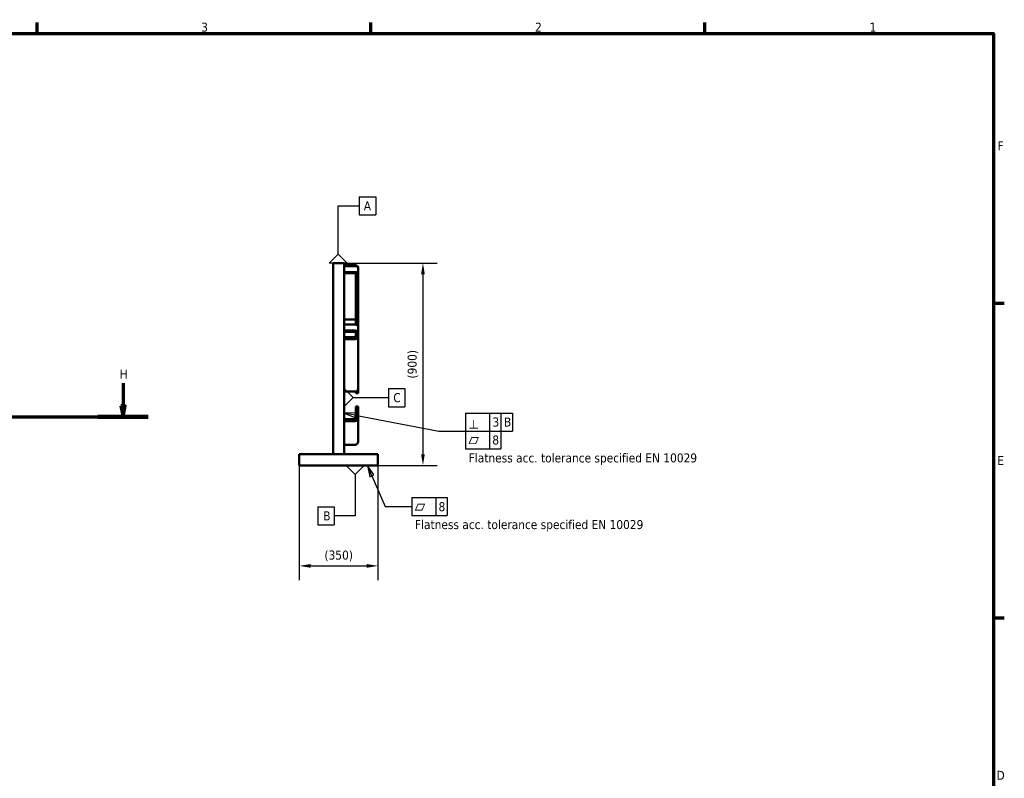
# Model space of a CAD drawing. Header units: millimetres. Extents: x 0 to 11880, y 0 to 8400.
# Tile 3 of 3: x 7348 to 11728, y 4887 to 8261. Entities that reach past the tile are written whole.
import ezdxf

# ---------------------------------------------------------------- set-up
doc = ezdxf.new("R2010")
doc.units = ezdxf.units.MM
doc.header["$LTSCALE"] = 20
doc.linetypes.add('CHAIN', pattern=[0.35429999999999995, 0.2362, -0.0295, 0.0591, -0.0295])
for name, color, linetype, lineweight in [('Border (ISO)', 7, 'Continuous', 70), ('Dimension (ISO)', 7, 'Continuous', 25), ('Section Line (ISO)', 7, 'CHAIN', 70), ('Symbol (ISO)', 7, 'Continuous', 25), ('Visible (ISO)', 7, 'Continuous', 50)]:
    doc.layers.add(name, color=color, linetype=linetype, lineweight=lineweight)
doc.styles.add('Label Text (ISO)', font='tahoma.ttf')
doc.styles.add('Note Text (ISO)', font='tahoma.ttf')
doc.styles.add('Text Style49', font='AIGDT___.TTF')
doc.dimstyles.new('Default (ISO)', dxfattribs={"dimscale": 20, "dimtxt": 2, "dimasz": 2.5, "dimexe": 3.174999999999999, "dimexo": 0, "dimgap": 0.762, "dimtad": 1, "dimrnd": 1e-08, "dimtxsty": 'Note Text (ISO)', "dimcen": 0.09, "dimdle": 10, "dimclrd": 256, "dimclre": 256, "dimclrt": 256, "dimazin": 2, "dimtfac": 1, "dimtmove": 0, "dimatfit": 3, "dimfxl": 1, "dimtolj": 1, "dimtzin": 0, "dimlwd": -1, "dimlwe": -1, "dimarcsym": 0})

# ---------------------------------------------------------------- blocks, each defined once
blk = doc.blocks.new('Borders Default Border')
at = {"layer": 'Border (ISO)'}
for p, q in [((371.25, 410), (371.25, 412.4000167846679)), ((445.4999923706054, 410), (445.4999923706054, 412.4000167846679)), ((519.7499847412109, 410), (519.7499847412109, 412.4000167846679)), ((584.000015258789, 350), (586.3999938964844, 350)), ((584.000015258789, 280), (586.3999938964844, 280))]:
    blk.add_line(p, q, dxfattribs=at)
at = {"layer": 'Border (ISO)', "flags": 128}
blk.add_lwpolyline([(10, 10), (10, 410), (584.000015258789, 410), (584.000015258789, 10), (10, 10)], dxfattribs=at)
at = {"layer": 'Border (ISO)', "char_height": 2.000000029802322, "attachment_point": 7, "style": 'Label Text (ISO)'}
for s, insert in [('3', (407.752595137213, 410.3578606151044)), ('2', (482.0185951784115, 410.4)), ('1', (556.4237955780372, 410.4)), ('F', (584.882820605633, 383.9999999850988)), ('E', (584.82852561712, 313.9999999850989)), ('D', (584.6672614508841, 243.9999999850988))]:
    blk.add_mtext(s, dxfattribs=dict(at, insert=insert))
blk = doc.blocks.new('2dTransSection1')
at = {"layer": 'Section Line (ISO)', "linetype": 'Continuous'}
for p, q in [((390.3635277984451, 332.2040160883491), (390.3635277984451, 327.2011211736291)), ((389.8635277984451, 327.2011211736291), (390.3635277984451, 324.7011211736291)), ((390.8635277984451, 327.2011211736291), (389.8635277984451, 327.2011211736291)), ((390.3635277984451, 327.2011211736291), (390.3635277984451, 324.7011211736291)), ((390.3635277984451, 324.7011211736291), (390.8635277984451, 327.2011211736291)), ((116.1597695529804, 324.7011211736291), (395.9575810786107, 324.7011211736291))]:
    blk.add_line(p, q, dxfattribs=at)
at = {"layer": 'Section Line (ISO)', "linetype": 'Continuous', "lineweight": 140}
blk.add_line((384.7694745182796, 324.7011211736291), (395.9575810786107, 324.7011211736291), dxfattribs=at)
at = {"layer": 'Section Line (ISO)', "linetype": 'Continuous', "flags": 128}
blk.add_lwpolyline([(389.8635248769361, 327.2011209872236), (390.363524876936, 324.7011209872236), (390.8635248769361, 327.2011209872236), (389.8635248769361, 327.2011209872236)], dxfattribs=at)
at = {"layer": 'Section Line (ISO)'}
blk.add_solid([(389.8635248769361, 327.2011209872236), (390.363524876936, 324.7011209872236), (390.8635248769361, 327.2011209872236), (389.8635248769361, 327.2011209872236)], dxfattribs=at)
at = {"layer": 'Section Line (ISO)', "insert": (389.6348410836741, 333.2011211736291), "char_height": 2.000000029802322, "attachment_point": 7, "style": 'Label Text (ISO)'}
blk.add_mtext('H', dxfattribs=at)
blk = doc.blocks.new('*D12')
at = {"layer": 'Defpoints', "color": 0, "transparency": 16777216}
for p in [(8791.607917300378, 7178.25924621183), (8921.607917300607, 6278.259246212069), (9141.607917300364, 6278.259246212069)]:
    blk.add_point(p, dxfattribs=at)
at = {"layer": 'Dimension (ISO)', "transparency": 16777216}
for p, q in [((8791.607917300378, 7178.25924621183), (9205.107917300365, 7178.25924621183)), ((9141.607917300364, 7128.25924621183), (9141.607917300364, 6328.25924621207)), ((8921.607917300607, 6278.259246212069), (9205.107917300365, 6278.259246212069))]:
    blk.add_line(p, q, dxfattribs=at)
for points in [[(9133.27458396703, 7128.25924621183), (9149.941250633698, 7128.25924621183), (9141.607917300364, 7178.25924621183)], [(9133.27458396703, 6328.25924621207), (9149.941250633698, 6328.25924621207), (9141.607917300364, 6278.259246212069)]]:
    blk.add_solid(points, dxfattribs=at)
at = {"layer": 'Dimension (ISO)', "transparency": 16777216, "insert": (9073.500221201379, 6665.049038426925), "char_height": 40, "attachment_point": 1, "rotation": 90, "style": 'Note Text (ISO)'}
blk.add_mtext('\\A1;(900)', dxfattribs=at)
blk = doc.blocks.new('*D13')
at = {"layer": 'Defpoints', "color": 0, "transparency": 16777216}
for p in [(8591.60791730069, 6278.259246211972), (8941.60791730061, 6278.259246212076), (8941.60791730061, 5831.624977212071)]:
    blk.add_point(p, dxfattribs=at)
at = {"layer": 'Dimension (ISO)', "transparency": 16777216}
for p, q in [((8591.60791730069, 6278.259246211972), (8591.60791730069, 5768.124977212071)), ((8941.60791730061, 6278.259246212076), (8941.60791730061, 5768.124977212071)), ((8641.60791730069, 5831.624977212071), (8891.60791730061, 5831.624977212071))]:
    blk.add_line(p, q, dxfattribs=at)
for points in [[(8641.60791730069, 5839.958310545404), (8641.60791730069, 5823.291643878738), (8591.60791730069, 5831.624977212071)], [(8891.60791730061, 5839.958310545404), (8891.60791730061, 5823.291643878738), (8941.60791730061, 5831.624977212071)]]:
    blk.add_solid(points, dxfattribs=at)
at = {"layer": 'Dimension (ISO)', "transparency": 16777216, "insert": (8703.39770951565, 5899.732673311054), "char_height": 40, "attachment_point": 1, "style": 'Note Text (ISO)'}
blk.add_mtext('\\A1;(350)', dxfattribs=at)
blk = doc.blocks.new('Datum Identifier1')
at = {"layer": 'Symbol (ISO)'}
for p, q in [((442.9286458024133, 373.6589507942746), (446.6044967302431, 373.6589507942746)), ((442.9286458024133, 373.6589507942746), (442.9286458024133, 369.6589507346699)), ((446.6044967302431, 373.6589507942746), (446.6044967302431, 369.6589507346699)), ((438.2536458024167, 360.9129623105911), (438.2536458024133, 371.6589507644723)), ((438.2536458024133, 371.6589507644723), (442.9286458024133, 371.6589507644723)), ((442.9286458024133, 369.6589507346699), (446.6044967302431, 369.6589507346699))]:
    blk.add_line(p, q, dxfattribs=at)
at = {"layer": 'Symbol (ISO)', "flags": 128}
blk.add_lwpolyline([(440.2536392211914, 358.9129638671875), (436.253662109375, 358.9129638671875), (438.2536315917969, 360.9129714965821), (440.2536392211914, 358.9129638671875)], dxfattribs=at)
at = {"layer": 'Symbol (ISO)'}
blk.add_solid([(440.2536392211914, 358.9129638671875), (436.253662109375, 358.9129638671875), (438.2536315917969, 360.9129714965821), (440.2536392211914, 358.9129638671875)], dxfattribs=at)
at = {"layer": 'Symbol (ISO)', "insert": (443.9158457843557, 370.6589507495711), "char_height": 2.000000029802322, "attachment_point": 7, "style": 'Label Text (ISO)'}
blk.add_mtext('A', dxfattribs=at)
blk = doc.blocks.new('Datum Identifier2')
at = {"layer": 'Symbol (ISO)'}
for p, q in [((441.9940309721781, 311.9129623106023), (441.9940309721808, 302.7059082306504)), ((433.698285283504, 304.7059082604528), (437.3190309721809, 304.7059082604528)), ((433.698285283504, 304.7059082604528), (433.698285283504, 300.7059082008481)), ((437.3190309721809, 304.7059082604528), (437.3190309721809, 300.7059082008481)), ((441.9940309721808, 302.7059082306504), (437.3190309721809, 302.7059082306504)), ((433.698285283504, 300.7059082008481), (437.3190309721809, 300.7059082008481))]:
    blk.add_line(p, q, dxfattribs=at)
at = {"layer": 'Symbol (ISO)', "flags": 128}
blk.add_lwpolyline([(439.9940490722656, 313.9129638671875), (443.994026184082, 313.9129638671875), (441.9940185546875, 311.912956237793), (439.9940490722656, 313.9129638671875)], dxfattribs=at)
at = {"layer": 'Symbol (ISO)'}
blk.add_solid([(439.9940490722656, 313.9129638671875), (443.994026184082, 313.9129638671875), (441.9940185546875, 311.912956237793), (439.9940490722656, 313.9129638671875)], dxfattribs=at)
at = {"layer": 'Symbol (ISO)', "insert": (434.8982858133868, 301.7059082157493), "char_height": 2.000000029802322, "attachment_point": 7, "style": 'Label Text (ISO)'}
blk.add_mtext('B', dxfattribs=at)
blk = doc.blocks.new('Datum Identifier3')
at = {"layer": 'Symbol (ISO)'}
for p, q in [((449.4052710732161, 331.0326864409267), (453.0568109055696, 331.0326864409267)), ((449.4052710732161, 331.0326864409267), (449.4052710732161, 326.9613735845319)), ((453.0568109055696, 331.0326864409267), (453.0568109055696, 326.9613735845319)), ((441.5803958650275, 328.9970300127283), (444.730271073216, 328.9970300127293)), ((444.730271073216, 328.9970300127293), (449.4052710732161, 328.9970300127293)), ((449.4052710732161, 326.9613735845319), (453.0568109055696, 326.9613735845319))]:
    blk.add_line(p, q, dxfattribs=at)
at = {"layer": 'Symbol (ISO)', "flags": 128}
blk.add_lwpolyline([(439.5803833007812, 326.9970321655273), (439.5803833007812, 330.9970474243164), (441.5803909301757, 328.9970397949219), (439.5803833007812, 326.9970321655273)], dxfattribs=at)
at = {"layer": 'Symbol (ISO)'}
blk.add_solid([(439.5803833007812, 326.9970321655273), (439.5803833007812, 330.9970474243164), (441.5803909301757, 328.9970397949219), (439.5803833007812, 326.9970321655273)], dxfattribs=at)
at = {"layer": 'Symbol (ISO)', "insert": (450.493271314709, 327.9613735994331), "char_height": 2.000000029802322, "attachment_point": 7, "style": 'Label Text (ISO)'}
blk.add_mtext('C', dxfattribs=at)
blk = doc.blocks.new('GD&T Identifier1')
at = {"layer": 'Symbol (ISO)'}
for p, q in [((445.7155506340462, 311.6148056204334), (444.7314389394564, 313.9129623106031)), ((446.1751819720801, 311.8116279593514), (444.7314389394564, 313.9129623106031)), ((444.7314389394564, 313.9129623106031), (445.2559192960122, 311.4179832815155)), ((445.2559192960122, 311.4179832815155), (446.1751819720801, 311.8116279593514)), ((445.7155506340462, 311.6148056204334), (448.6529998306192, 304.7550979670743)), ((454.6062250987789, 306.7550979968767), (462.4545258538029, 306.7550979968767)), ((454.6062250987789, 306.7550979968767), (454.6062250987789, 302.755097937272)), ((459.9537154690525, 306.7550979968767), (459.9537154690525, 302.755097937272)), ((462.4545258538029, 306.7550979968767), (462.4545258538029, 302.755097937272)), ((448.6529998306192, 304.7550979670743), (454.6062250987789, 304.7550979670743)), ((454.6062250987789, 302.755097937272), (462.4545258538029, 302.755097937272))]:
    blk.add_line(p, q, dxfattribs=at)
at = {"layer": 'Symbol (ISO)', "flags": 128}
blk.add_lwpolyline([(446.175193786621, 311.8116188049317), (444.7314453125, 313.9129638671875), (445.2559280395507, 311.4179801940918), (446.175193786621, 311.8116188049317)], dxfattribs=at)
at = {"layer": 'Symbol (ISO)'}
blk.add_solid([(446.175193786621, 311.8116188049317), (444.7314453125, 313.9129638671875), (445.2559280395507, 311.4179801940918), (446.175193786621, 311.8116188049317)], dxfattribs=at)
at = {"layer": 'Symbol (ISO)', "char_height": 2.000000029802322, "attachment_point": 7}
for s, insert, style in [('c', (455.1862253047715, 303.7608894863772), 'Text Style49'), ('8', (460.5513157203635, 303.7097170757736), 'Label Text (ISO)'), ('Flatness acc. tolerance specified EN 10029', (455.3062256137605, 299.2024236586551), 'Label Text (ISO)')]:
    blk.add_mtext(s, dxfattribs=dict(at, insert=insert, style=style))
blk = doc.blocks.new('GD&T Identifier2')
at = {"layer": 'Symbol (ISO)'}
for p, q in [((442.1297796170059, 325.5937887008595), (439.5803958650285, 325.5684414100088)), ((442.0366008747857, 325.1025476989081), (439.5803958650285, 325.5684414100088)), ((439.5803958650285, 325.5684414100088), (441.9434221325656, 324.6113066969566)), ((441.9434221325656, 324.6113066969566), (442.1297796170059, 325.5937887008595)), ((442.0366008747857, 325.1025476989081), (460.6111212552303, 321.5793270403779)), ((466.5643465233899, 325.5793270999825), (477.0333929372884, 325.5793270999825)), ((466.5643465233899, 325.5793270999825), (466.5643465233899, 317.5793269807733)), ((471.9118368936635, 325.5793270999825), (471.9118368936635, 321.5793270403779)), ((474.4126472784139, 325.5793270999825), (474.4126472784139, 321.5793270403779)), ((477.0333929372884, 325.5793270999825), (477.0333929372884, 321.5793270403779)), ((460.6111212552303, 321.5793270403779), (466.5643465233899, 321.5793270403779)), ((466.5643465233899, 321.5793270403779), (477.0333929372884, 321.5793270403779)), ((471.9118368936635, 321.5793270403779), (471.9118368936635, 317.5793269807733)), ((474.4126472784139, 321.5793270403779), (474.4126472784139, 317.5793269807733)), ((466.5643465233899, 317.5793269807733), (474.4126472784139, 317.5793269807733))]:
    blk.add_line(p, q, dxfattribs=at)
at = {"layer": 'Symbol (ISO)', "flags": 128}
blk.add_lwpolyline([(442.129783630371, 325.5937957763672), (439.5803833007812, 325.5684280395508), (441.9434356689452, 324.6113204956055), (442.129783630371, 325.5937957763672)], dxfattribs=at)
at = {"layer": 'Symbol (ISO)'}
blk.add_solid([(442.129783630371, 325.5937957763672), (439.5803833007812, 325.5684280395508), (441.9434356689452, 324.6113204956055), (442.129783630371, 325.5937957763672)], dxfattribs=at)
at = {"layer": 'Symbol (ISO)', "char_height": 2.000000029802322, "attachment_point": 7}
for s, insert, style in [('b', (467.2665138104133, 322.1034583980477), 'Text Style49'), ('3', (472.5398372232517, 322.5371876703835), 'Label Text (ISO)'), ('B', (475.1126477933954, 322.5793270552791), 'Label Text (ISO)'), ('c', (467.1443467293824, 318.5851185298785), 'Text Style49'), ('8', (472.5094371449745, 318.5339461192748), 'Label Text (ISO)'), ('Flatness acc. tolerance specified EN 10029', (467.2643470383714, 314.0266527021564), 'Label Text (ISO)')]:
    blk.add_mtext(s, dxfattribs=dict(at, insert=insert, style=style))

msp = doc.modelspace()

# ---------------------------------------------------------------- linework, layer by layer
at = {"layer": 'Visible (ISO)'}
for p, q in [((8741.60791730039, 7158.259246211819), (8741.60791730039, 7178.259246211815)), ((8791.607917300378, 7178.25924621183), (8741.60791730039, 7178.259246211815)), ((8741.60791730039, 7158.259246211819), (8741.607917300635, 6328.259246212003)), ((8791.607917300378, 7178.259246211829), (8791.607917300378, 7158.259246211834)), ((8791.60791730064, 7169.283014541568), (8839.607917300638, 7169.283014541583)), ((8791.60791730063, 7165.49840485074), (8839.607917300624, 7165.498404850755)), ((8791.607917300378, 7158.259246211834), (8791.607917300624, 6328.259246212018)), ((8853.607917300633, 7131.651617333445), (8853.60791730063, 7158.49840485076)), ((8839.607917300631, 7138.651617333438), (8791.607917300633, 7138.651617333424)), ((8791.607917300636, 7133.651617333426), (8839.607917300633, 7133.65161733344)), ((8843.607917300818, 6904.532962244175), (8843.607917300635, 7131.65161733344)), ((8853.607917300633, 7131.651617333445), (8853.607917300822, 6897.824758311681)), ((8791.60791730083, 6927.122760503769), (8839.607917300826, 6927.122760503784)), ((8791.607917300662, 6904.824758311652), (8839.607917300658, 6904.824758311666)), ((8839.607917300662, 6877.977970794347), (8791.607917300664, 6877.977970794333)), ((8853.60791730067, 6870.977970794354), (8853.607917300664, 6897.824758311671)), ((8791.60791730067, 6872.977970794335), (8839.607917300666, 6872.977970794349)), ((8791.60791730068, 6848.853615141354), (8839.607917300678, 6848.853615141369)), ((8839.60791730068, 6840.193361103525), (8791.60791730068, 6840.19336110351)), ((8843.607917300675, 6863.477970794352), (8843.60791730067, 6870.977970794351)), ((8843.607917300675, 6863.477970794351), (8843.607917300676, 6856.64784377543)), ((8843.607917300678, 6852.317716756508), (8843.607917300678, 6856.64784377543)), ((8853.60791730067, 6870.977970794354), (8853.607917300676, 6863.477970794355)), ((8853.607917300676, 6856.647843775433), (8853.607917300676, 6863.477970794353)), ((8853.607917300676, 6856.647843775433), (8853.607917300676, 6852.317716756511)), ((8853.607917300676, 6852.317716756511), (8853.607917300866, 6618.81771675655)), ((8853.607917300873, 6618.81771675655), (8853.607917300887, 6599.9779707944)), ((8791.60791730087, 6606.693361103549), (8839.60791730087, 6606.693361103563)), ((8843.607917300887, 6599.977970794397), (8843.607917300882, 6607.198766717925)), ((8843.60791730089, 6599.308097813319), (8843.607917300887, 6599.977970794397)), ((8853.60791730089, 6599.308097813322), (8843.60791730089, 6599.308097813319)), ((8853.607917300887, 6599.9779707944), (8853.60791730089, 6599.308097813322)), ((8843.60791730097, 6537.305995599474), (8843.60791730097, 6541.181240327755)), ((8853.607917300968, 6541.181240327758), (8843.60791730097, 6541.181240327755)), ((8843.607917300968, 6537.305995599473), (8843.607917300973, 6516.844224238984)), ((8853.607917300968, 6541.181240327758), (8853.607917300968, 6537.305995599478)), ((8853.607917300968, 6537.305995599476), (8853.607917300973, 6516.844224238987)), ((8791.607917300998, 6484.834129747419), (8839.607917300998, 6484.834129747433)), ((8843.607917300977, 6510.847618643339), (8843.607917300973, 6516.844224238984)), ((8843.607917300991, 6499.600065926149), (8843.607917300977, 6510.847618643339)), ((8843.607917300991, 6499.600065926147), (8843.607917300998, 6493.603460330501)), ((8843.607917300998, 6488.731610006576), (8843.607917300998, 6493.603460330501)), ((8853.607917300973, 6516.844224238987), (8853.607917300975, 6510.847618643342)), ((8853.607917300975, 6510.847618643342), (8853.607917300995, 6499.600065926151)), ((8853.607917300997, 6493.603460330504), (8853.607917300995, 6499.600065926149)), ((8853.607917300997, 6493.603460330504), (8853.607917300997, 6488.731610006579)), ((8853.607917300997, 6488.731610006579), (8853.607917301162, 6383.679467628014)), ((8839.607917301, 6475.090429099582), (8791.607917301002, 6475.090429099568)), ((8791.60791730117, 6370.038286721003), (8839.607917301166, 6370.038286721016)), ((8611.607917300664, 6328.259246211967), (8591.607917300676, 6328.259246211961)), ((8591.60791730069, 6278.259246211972), (8591.607917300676, 6328.25924621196)), ((8611.607917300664, 6328.259246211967), (8921.607917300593, 6328.259246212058)), ((8741.607917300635, 6328.259246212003), (8791.607917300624, 6328.259246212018)), ((8941.607917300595, 6328.259246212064), (8921.607917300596, 6328.259246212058)), ((8941.60791730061, 6278.259246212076), (8941.607917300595, 6328.259246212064)), ((8611.60791730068, 6278.259246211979), (8591.60791730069, 6278.259246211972)), ((8611.60791730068, 6278.259246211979), (8921.60791730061, 6278.259246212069)), ((8941.60791730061, 6278.259246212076), (8921.60791730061, 6278.259246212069))]:
    msp.add_line(p, q, dxfattribs=at)
for centre, major_axis, ratio, start_param, end_param in [((8839.607917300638, 7157.158658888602), (13.99999999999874, 4.1673e-12), 0.8660254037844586, 0.2645207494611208, 1.570796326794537), ((8839.607917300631, 7158.498404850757), (13.99999999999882, 4.1046e-12), 0.4999999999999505, 0, 1.57079632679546), ((8839.607917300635, 7131.65161733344), (13.99999999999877, 4.1596e-12), 0.4999999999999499, 0, 1.570796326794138), ((8839.607917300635, 7131.65161733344), (3.999999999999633, 1.1952e-12), 0.4999999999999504, 0, 1.570796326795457), ((8839.607917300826, 6923.658658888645), (3.999999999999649, 1.1863e-12), 0.8660254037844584, 0, 1.570796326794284), ((8839.607917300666, 6897.824758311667), (13.99999999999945, 4.1067e-12), 0.4999999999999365, 0, 1.57079632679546), ((8839.60791730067, 6870.977970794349), (13.99999999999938, 4.1034e-12), 0.4999999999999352, 0, 1.57079632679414), ((8839.60791730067, 6870.977970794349), (3.999999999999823, 1.1626e-12), 0.4999999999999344, 0, 1.570796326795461), ((8839.607917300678, 6852.317716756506), (3.999999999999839, 1.1869e-12), 0.8660254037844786, 4.712388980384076, 6.283185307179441), ((8839.607917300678, 6852.317716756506), (13.9999999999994, 4.162e-12), 0.8660254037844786, 4.712388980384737, 6.283185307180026), ((8839.607917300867, 6618.817716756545), (13.99999999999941, 4.1389e-12), 0.8660254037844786, 4.712388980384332, 6.283185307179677), ((8839.607917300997, 6488.731610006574), (3.999999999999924, 1.1862e-12), 0.9743700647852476, 4.712388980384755, 6.283185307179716), ((8839.607917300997, 6488.731610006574), (13.9999999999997, 4.1603e-12), 0.9743700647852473, 4.712388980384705, 6.283185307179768), ((8839.607917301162, 6383.679467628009), (13.99999999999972, 4.1344e-12), 0.9743700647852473, 4.712388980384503, 6.283185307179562)]:
    msp.add_ellipse(centre, major_axis=major_axis, ratio=ratio, start_param=start_param, end_param=end_param, dxfattribs=at)

# ---------------------------------------------------------------- block references
at = {"xscale": 20, "yscale": 20, "zscale": 20}
msp.add_blockref('Borders Default Border', (0, 0), dxfattribs=at)
at = {"layer": 'Section Line (ISO)', "xscale": 20, "yscale": 20, "zscale": 20}
msp.add_blockref('2dTransSection1', (0, 0), dxfattribs=at)
at = {"layer": 'Symbol (ISO)', "xscale": 20, "yscale": 20, "zscale": 20}
for name in ['Datum Identifier1', 'Datum Identifier3', 'GD&T Identifier2', 'Datum Identifier2', 'GD&T Identifier1']:
    msp.add_blockref(name, (0, 0), dxfattribs=at)

# ---------------------------------------------------------------- dimensions: what is measured, and where the dimension line sits
at = {"layer": 'Dimension (ISO)'}
dim = msp.add_linear_dim(base=(9141.607917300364, 6278.259246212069), p1=(8791.607917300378, 7178.25924621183), p2=(8921.607917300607, 6278.259246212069), angle=90, text='(<>)', dimstyle='Default (ISO)', override={"dimgap": 0.762, "dimdec": 2, "dimtol": 0, "dimlim": 0, "dimtp": 0, "dimtm": 0, "dimtdec": 2, "dimtofl": 0, "dimatfit": 1}, dxfattribs=at)
dim.commit()
dim.dimension.update_dxf_attribs({"geometry": '*D12', "text_midpoint": (9141.607917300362, 6728.259246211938), "dimtype": 160})
dim = msp.add_linear_dim(base=(8941.60791730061, 5831.624977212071), p1=(8591.60791730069, 6278.259246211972), p2=(8941.60791730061, 6278.259246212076), text='(<>)', dimstyle='Default (ISO)', override={"dimgap": 0.762, "dimdec": 2, "dimtol": 0, "dimlim": 0, "dimtp": 0, "dimtm": 0, "dimtdec": 2, "dimtofl": 0, "dimatfit": 1}, dxfattribs=at)
dim.commit()
dim.dimension.update_dxf_attribs({"geometry": '*D13', "text_midpoint": (8766.607917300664, 5831.624977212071), "dimtype": 160})

doc.saveas('drawing.dxf')
